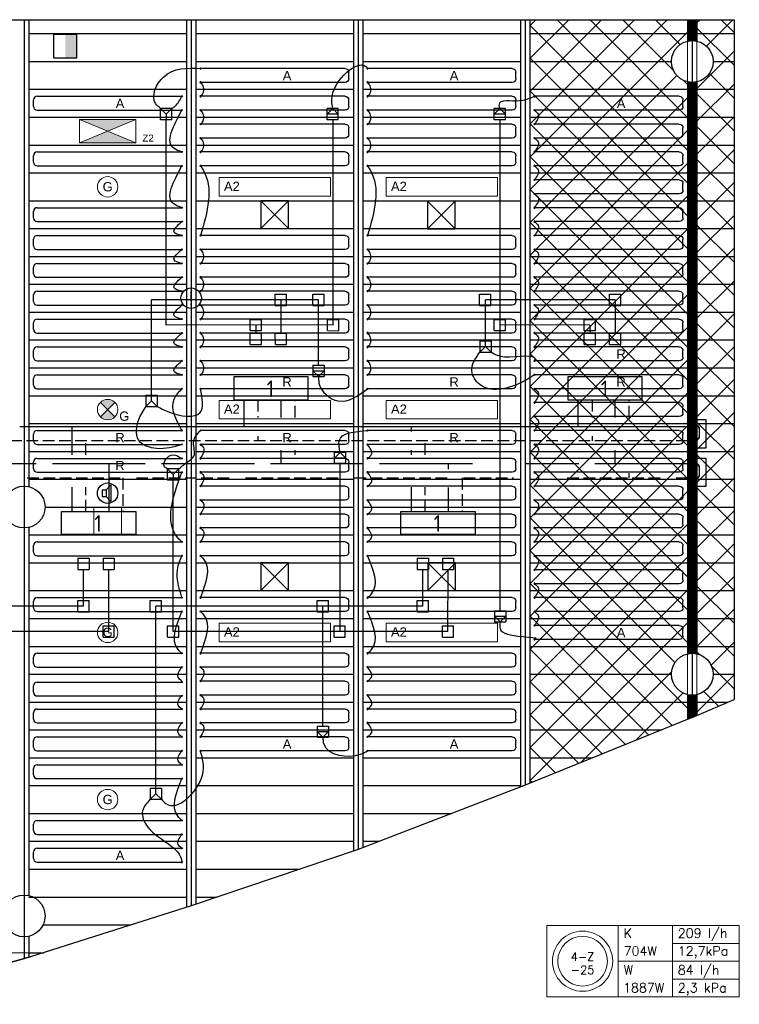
# Model space of a CAD drawing. Extents: x 51386 to 741080, y -643930 to -279818.
# Tile 24 of 34: x 371502 to 379257, y -324317 to -313711. Entities that reach past the tile are written whole.
import ezdxf
from ezdxf.enums import TextEntityAlignment as Align

# ---------------------------------------------------------------- set-up
doc = ezdxf.new("R2010")
doc.units = 0
doc.header["$LTSCALE"] = 25
for name, pattern in [('2322105', [47, 40, -7]), ('2322106', [47, 5, -2, 5, -2, 5, -2, 5, -2, 5, -2, 5, -7]), ('2322107', [2000, 1000, 1000]), ('2322108', [7, 5, -2])]:
    doc.linetypes.add(name, pattern=pattern)
doc.layers.get('0').update_dxf_attribs({"linetype": 'CONTINUOUS'})
for name, color, linetype in [('000Vermogens2', 7, 'CONTINUOUS'), ('0010CL', 2, 'CONTINUOUS'), ('60', 7, 'CONTINUOUS'), ('60-CV', 3, 'CONTINUOUS'), ('KP-bandraster', 5, 'CONTINUOUS'), ('KP-koppelingen', 6, 'CONTINUOUS'), ('KP-leidingen(aanvoer)', 5, 'CONTINUOUS'), ('KP-leidingen(retour)', 1, 'CONTINUOUS'), ('KP-Lucht aanvoer', 6, 'CONTINUOUS'), ('KP-Melders', 3, 'CONTINUOUS'), ('KP-Oppervlak', 3, 'CONTINUOUS'), ('KP-panelen', 1, 'CONTINUOUS'), ('KP-registers', 4, 'CONTINUOUS'), ('KP-slangen', 7, 'CONTINUOUS'), ('KP-tekst', 7, 'CONTINUOUS'), ('SYM-W', 7, 'CONTINUOUS'), ('Thermostaat', 160, 'CONTINUOUS'), ('WL5501--', 130, 'CONTINUOUS'), ('WL5502--', 130, 'CONTINUOUS'), ('WL561---_AANVOER', 10, 'CONTINUOUS'), ('WL561---_RETOUR', 10, 'CONTINUOUS')]:
    doc.layers.add(name, color=color, linetype=linetype)
for name, color, linetype, lineweight in [('KP-Aluminium', 8, 'CONTINUOUS', 18), ('KP-Lucht retour', 3, 'CONTINUOUS', 18), ('KP-Verlichting', 2, 'CONTINUOUS', 18)]:
    doc.layers.add(name, color=color, linetype=linetype, lineweight=lineweight)
doc.styles.add('arial', font='ARIAL.TTF')
doc.styles.add('BURO-018', font='ISO96.shx', dxfattribs={"height": 90})
doc.styles.add('ISO', font='ISO.SHX')
doc.styles.add('VERWOL-1', font='ROMANS.SHX')

# ---------------------------------------------------------------- blocks, each defined once
blk = doc.blocks.new('A$C53E5764B')
at = {"layer": 'KP-Aluminium', "linetype": 'Continuous'}
h = blk.add_hatch(dxfattribs=at)
h.set_pattern_fill('ANSI37', color=256, scale=2000)
h.set_pattern_definition([(45, (-195930.18, 268705.72), (-176.7767, 176.7767), []), (135, (-195930.18, 268705.72), (-176.7767, -176.7767), [])])
h.paths.add_polyline_path([(50850, 450), (50450, 450), (50450, 219, -0.349981), (50625, 0, -0.349981), (50450, -219), (50450, -6381, -0.349976), (50625, -6600, -0.349976), (50450, -6819), (50450, -7044), (50850, -6871)])
h.paths.add_polyline_path([(50350, -219, -0.350032), (50175, 0, -0.350032), (50350, 219), (50350, 450), (48650, 450), (48650, -7774), (49326, -7500), (50350, -7086), (50350, -6819, -0.350027), (50175, -6600, -0.350027), (50350, -6381)])
h = blk.add_hatch(dxfattribs=at)
h.set_pattern_fill('ANSI31', color=256, scale=10)
h.set_pattern_definition([(45, (50409.863, -1397.9175), (-0.88388348, 0.88388348), [])])
h.paths.add_polyline_path([(50450, -219, -0.112508), (50350, -219), (50350, -6381, -0.112518), (50450, -6381)])
h.paths.add_polyline_path([(50450, 450), (50350, 450), (50350, 219, -0.112508), (50450, 219)])
h.paths.add_polyline_path([(50450, -6819, -0.112518), (50350, -6819), (50350, -7086), (50450, -7044)])
for p, q in [((48650, 450), (50850, 450)), ((48650, -7774), (48650, 450)), ((50350, 219), (50350, 450)), ((50350, 450), (50350, -7086)), ((50450, 450), (50450, 219)), ((50450, -7044), (50450, 450)), ((50850, 450), (50850, -6871)), ((50350, -6819), (50350, -7086)), ((50450, -6819), (50450, -7044)), ((50850, -6871), (50450, -7044)), ((50350, -7086), (49326, -7500)), ((50450, -7044), (50350, -7086)), ((49326, -7500), (48650, -7774)), ((6991, -9600), (43409, -9600)), ((43409, -9600), (41400, -10156)), ((43251, -9600), (43251, -9644))]:
    blk.add_line(p, q, dxfattribs=at)
for centre in [(50400, 0), (50400, -6600)]:
    blk.add_circle(centre, 225, dxfattribs=at)
blk = doc.blocks.new('Register A')
at = {"layer": 'KP-registers', "linetype": 'Continuous'}
for p, q in [((90, 225), (1644, 225)), ((50, 115), (50, 185)), ((90, 75), (1644, 75))]:
    blk.add_line(p, q, dxfattribs=at)
for centre in [(1650, 225), (1650, 75)]:
    blk.add_circle(centre, 6, dxfattribs=at)
for centre, start, end in [((90, 185), 90, 180), ((90, 115), 180, 270)]:
    blk.add_arc(centre, 40, start, end, dxfattribs=at)
blk = doc.blocks.new('SW30485012')
at = {"color": 0, "linetype": 'Continuous'}
for p, q in [((-2.5, 2.5), (-2.5, -2.5)), ((2.5, 2.5), (-2.5, 2.5)), ((2.5, -2.5), (2.5, 2.5)), ((-2.5, -2.5), (2.5, -2.5))]:
    blk.add_line(p, q, dxfattribs=at)
blk.add_solid([(-2.5, 0), (2.5, 0), (-2.5, -2.5), (2.5, -2.5)], dxfattribs=at)
at = {"color": 0, "linetype": 'Continuous', "style": 'BURO-018', "flags": 1}
blk.add_attdef('W_ID', (0, 0), '', height=1.8, dxfattribs=at)

msp = doc.modelspace()

# ---------------------------------------------------------------- hatches: boundary and pattern name
at = {"layer": 'KP-Verlichting', "linetype": 'Continuous'}
h = msp.add_hatch(color=256, dxfattribs=at)
h.paths.add_polyline_path([(372145.2, -314785.3), (372449.9, -314911), (372754.7, -314785.3)])
h.paths.add_polyline_path([(372754.7, -315036.7), (372449.9, -314911), (372145.2, -315036.7)])
h = msp.add_hatch(color=256, dxfattribs=at)
h.paths.add_polyline_path([(372372.2, -317833.2), (372449.9, -317911), (372527.7, -317833.2, 0.4142136)])
h.paths.add_polyline_path([(372372.2, -317988.8, 0.4142136), (372527.7, -317988.8), (372449.9, -317911)])

# ---------------------------------------------------------------- linework, layer by layer
at = {"layer": '000Vermogens2', "linetype": 'Continuous', "lineweight": 0}
for p, q in [((377184.2, -323468.1), (377184.2, -324236)), ((377184.2, -323468.1), (379257.1, -323468.1)), ((377952.1, -323468.1), (377952.1, -324236)), ((378537.3, -323852), (378537.3, -323468.1)), ((379257.1, -323468.1), (379257.1, -324236)), ((378537.3, -323660.1), (379257.1, -323660.1)), ((377952.1, -323852), (379257.1, -323852)), ((378537.3, -323852), (378537.3, -324236)), ((378537.3, -324044), (379257.1, -324044)), ((377184.2, -324236), (379257.1, -324236))]:
    msp.add_line(p, q, dxfattribs=at)
for radius in [324.2, 267.6]:
    msp.add_circle((377568.1, -323852), radius, dxfattribs=at)
at = {"layer": '0010CL', "linetype": 'Continuous'}
for p, q in [((371549.9, -313711.1), (371549.9, -323827.4)), ((373349.9, -313711.1), (373349.9, -323254.5)), ((375149.9, -313711.1), (375149.9, -322649.5)), ((376950, -313711.1), (376950, -321954.9)), ((378750, -313711.1), (378750, -321226.3))]:
    msp.add_line(p, q, dxfattribs=at)
at = {"layer": '60-CV', "color": 2, "linetype": 'Continuous'}
for points in [[(378901.3, -318021.3), (378701.3, -318021.3), (378701.3, -318321.3), (378901.3, -318321.3)], [(378901.3, -318436.2), (378701.3, -318436.2), (378701.3, -318736.2), (378901.3, -318736.2)]]:
    msp.add_lwpolyline(points, close=True, dxfattribs=at)
at = {"layer": 'KP-bandraster', "linetype": 'Continuous'}
for p, q in [((371599.9, -313711.1), (371599.9, -318741.6)), ((373299.9, -313711.1), (373299.9, -323270.4)), ((373399.9, -313711.1), (373399.9, -323237.7)), ((375099.9, -313711.1), (375099.9, -322666.3)), ((375199.9, -313711.1), (375199.9, -322630.2)), ((376900, -313711.1), (376900, -321974.2)), ((377000, -313711.1), (377000, -321934.6)), ((378700, -313711.1), (378700, -313941.6)), ((378800, -313711.1), (378800, -313941.6)), ((378700, -314380.4), (378700, -320541.7)), ((378800, -314380.4), (378800, -320541.8)), ((371599.9, -319180.4), (371599.9, -323145)), ((378700, -320980.3), (378700, -321246.5)), ((378800, -320980.2), (378800, -321204.7)), ((371599.9, -323583.7), (371599.9, -323811.5))]:
    msp.add_line(p, q, dxfattribs=at)
for centre, radius in [((378750, -314161), 225), ((371549.9, -318961), 225), ((378749.9, -320761), 224.9), ((371549.9, -323364.4), 225)]:
    msp.add_circle(centre, radius, dxfattribs=at)
at = {"layer": 'KP-koppelingen', "linetype": 'Continuous'}
for p, q in [((373019.2, -314788.9), (373019.2, -314667.2)), ((373140.9, -314667.3), (373019.2, -314667.2)), ((373019.2, -314667.2), (373080, -314728.1)), ((373080, -314728.1), (373140.9, -314667.3)), ((373080, -314728.1), (373080, -314788.9)), ((373140.8, -314788.9), (373140.9, -314667.3)), ((374814, -314788.9), (374814, -314667.2)), ((374935.7, -314667.3), (374814, -314667.2)), ((374814, -314728.1), (374874.8, -314667.3)), ((374935.6, -314728.1), (374814, -314728.1)), ((374874.8, -314667.3), (374935.6, -314728.1)), ((374935.6, -314788.9), (374935.7, -314667.3)), ((376614, -314788.9), (376614, -314667.2)), ((376735.7, -314667.3), (376614, -314667.2)), ((376614, -314728.1), (376674.8, -314667.3)), ((376735.6, -314728.1), (376614, -314728.1)), ((376674.8, -314667.3), (376735.6, -314728.1)), ((376735.6, -314788.9), (376735.7, -314667.3)), ((373140.8, -314788.9), (373019.2, -314788.9)), ((374935.6, -314788.9), (374814, -314788.9)), ((376735.6, -314788.9), (376614, -314788.9)), ((374256.8, -316788.7), (374256.8, -316667.1)), ((374256.8, -316667.1), (374378.4, -316667.1)), ((374378.4, -316788.7), (374378.4, -316667.1)), ((374662.2, -316788.8), (374662.2, -316667.1)), ((374662.2, -316667.1), (374783.8, -316667.1)), ((374783.8, -316788.8), (374783.8, -316667.1)), ((376457, -316788.6), (376457, -316666.9)), ((376457, -316666.9), (376578.7, -316666.9)), ((376578.7, -316788.6), (376578.7, -316666.9)), ((377857.8, -316788.7), (377857.8, -316667.1)), ((377857.8, -316667.1), (377979.4, -316667.1)), ((377979.4, -316788.7), (377979.4, -316667.1)), ((374256.8, -316788.7), (374378.4, -316788.7)), ((374662.2, -316788.8), (374783.8, -316788.8)), ((376457, -316788.6), (376578.7, -316788.6)), ((377857.8, -316788.7), (377979.4, -316788.7)), ((373985, -317060.5), (373985.1, -316938.8)), ((373985.1, -316938.8), (374106.7, -316938.8)), ((374106.7, -317060.5), (374106.7, -316938.8)), ((374819.2, -317060.5), (374819.2, -316938.9)), ((374819.2, -316938.9), (374940.8, -316938.9)), ((374940.8, -317060.6), (374940.8, -316938.9)), ((376614, -317060.4), (376614, -316938.7)), ((376614, -316938.7), (376735.6, -316938.7)), ((376735.6, -317060.4), (376735.6, -316938.7)), ((377586, -317060.5), (377586, -316938.8)), ((377586, -316938.8), (377707.7, -316938.8)), ((377707.7, -317060.5), (377707.7, -316938.8)), ((373985, -317060.5), (374106.7, -317060.5)), ((373985.1, -317210.9), (373985.1, -317089.2)), ((373985.1, -317089.2), (374106.7, -317089.2)), ((374106.7, -317210.8), (374106.7, -317089.2)), ((374256.9, -317210.8), (374256.8, -317089.2)), ((374256.8, -317089.2), (374378.5, -317089.2)), ((374378.5, -317210.8), (374378.5, -317089.2)), ((374819.2, -317060.5), (374940.8, -317060.6)), ((376614, -317060.4), (376735.6, -317060.4)), ((377586, -317060.5), (377707.7, -317060.5)), ((377586.1, -317210.9), (377586, -317089.2)), ((377586, -317089.2), (377707.7, -317089.2)), ((377707.7, -317210.8), (377707.7, -317089.2)), ((377857.8, -317210.8), (377857.8, -317089.2)), ((377857.8, -317089.2), (377979.5, -317089.2)), ((377979.5, -317210.8), (377979.5, -317089.2)), ((373985.1, -317210.9), (374106.7, -317210.8)), ((374256.9, -317210.8), (374378.5, -317210.8)), ((376462.2, -317170.6), (376462.1, -317292.2)), ((376462.2, -317170.6), (376583.8, -317170.7)), ((376523, -317231.4), (376523, -317170.6)), ((376583.8, -317170.7), (376583.7, -317292.3)), ((377586.1, -317210.9), (377707.7, -317210.8)), ((377857.8, -317210.8), (377979.5, -317210.8)), ((376523, -317231.4), (376462.1, -317292.2)), ((376462.1, -317292.2), (376583.7, -317292.3)), ((376583.7, -317292.3), (376523, -317231.4)), ((374662.2, -317432), (374662, -317553.7)), ((374662.1, -317492.8), (374783.7, -317493)), ((374722.8, -317553.8), (374662.1, -317492.8)), ((374662.2, -317432), (374783.8, -317432.2)), ((374783.7, -317493), (374722.8, -317553.8)), ((374783.8, -317432.2), (374783.6, -317553.9)), ((374662, -317553.7), (374783.6, -317553.9)), ((372862.2, -317754.8), (372862.1, -317876.4)), ((372923, -317815.6), (372862.1, -317876.4)), ((372862.2, -317754.8), (372983.8, -317754.9)), ((372923, -317815.6), (372923, -317754.8)), ((372983.7, -317876.5), (372923, -317815.6)), ((372983.8, -317754.9), (372983.7, -317876.5)), ((372862.1, -317876.4), (372983.7, -317876.5)), ((374895.9, -318493), (374896, -318371.4)), ((375017.6, -318371.5), (374896, -318371.4)), ((374896, -318432.2), (374956.8, -318371.4)), ((374956.8, -318371.4), (375017.6, -318432.3)), ((375017.5, -318493.1), (375017.6, -318371.5)), ((375017.6, -318432.3), (374896, -318432.2)), ((373095.9, -318670.7), (373096, -318549.1)), ((373217.6, -318549.2), (373096, -318549.1)), ((373096, -318549.1), (373156.7, -318610)), ((373156.7, -318610), (373217.6, -318549.2)), ((373217.5, -318670.8), (373217.6, -318549.2)), ((375017.5, -318493.1), (374895.9, -318493)), ((373217.5, -318670.8), (373095.9, -318670.7)), ((373156.7, -318610), (373156.7, -318670.8)), ((372128.3, -319511.1), (372250, -319511.2)), ((372128.3, -319511.1), (372128.3, -319632.8)), ((372250, -319511.2), (372249.9, -319632.8)), ((372400.1, -319511.2), (372521.7, -319511.2)), ((372400.1, -319511.2), (372400.1, -319632.8)), ((372521.7, -319511.2), (372521.7, -319632.8)), ((375785.1, -319511.1), (375906.7, -319511.2)), ((375785.1, -319511.1), (375785.1, -319632.8)), ((375906.7, -319511.2), (375906.7, -319632.8)), ((376056.9, -319511.2), (376056.8, -319632.8)), ((376056.9, -319511.2), (376178.5, -319511.2)), ((376178.5, -319511.2), (376178.5, -319632.8)), ((372128.3, -319632.8), (372249.9, -319632.8)), ((372400.1, -319632.8), (372521.7, -319632.8)), ((375785.1, -319632.8), (375906.7, -319632.8)), ((376056.8, -319632.8), (376178.5, -319632.8)), ((372128.3, -320089.9), (372128.3, -319968.2)), ((372128.3, -319968.2), (372249.9, -319968.2)), ((372249.9, -320089.9), (372249.9, -319968.2)), ((372908.7, -320089.4), (372908.7, -319967.8)), ((372908.7, -319967.8), (373030.3, -319967.8)), ((373030.3, -320089.4), (373030.3, -319967.8)), ((374708.7, -320089.6), (374708.7, -319968)), ((374708.7, -319968), (374830.3, -319968)), ((374830.3, -320089.6), (374830.3, -319968)), ((375785, -320089.7), (375785, -319968.1)), ((375785, -319968.1), (375906.7, -319968.1)), ((375906.6, -320089.7), (375906.7, -319968.1)), ((372128.3, -320089.9), (372249.9, -320089.9)), ((372908.7, -320089.4), (373030.3, -320089.4)), ((374708.7, -320089.6), (374830.3, -320089.6)), ((375785, -320089.7), (375906.6, -320089.7)), ((376619.2, -320076.6), (376619.1, -320198.2)), ((376619.1, -320137.4), (376740.8, -320137.5)), ((376679.9, -320198.3), (376619.1, -320137.4)), ((376619.2, -320076.6), (376740.8, -320076.6)), ((376740.8, -320137.5), (376679.9, -320198.3)), ((376740.8, -320076.6), (376740.8, -320198.3)), ((372400, -320361.7), (372400, -320240)), ((372400, -320240), (372521.6, -320240)), ((372521.6, -320361.7), (372521.6, -320240)), ((373095.9, -320361.6), (373095.9, -320240)), ((373095.9, -320240), (373217.5, -320240)), ((373217.5, -320361.6), (373217.5, -320240)), ((374889.2, -320361.6), (374889.2, -320240)), ((374889.2, -320240), (375010.9, -320240)), ((375010.8, -320361.6), (375010.9, -320240)), ((376056.7, -320361.5), (376056.8, -320239.9)), ((376056.8, -320239.9), (376178.4, -320239.9)), ((376178.4, -320361.5), (376178.4, -320239.9)), ((376619.1, -320198.2), (376740.8, -320198.3)), ((372400, -320361.7), (372521.6, -320361.7)), ((373095.9, -320361.6), (373217.5, -320361.6)), ((374889.2, -320361.6), (375010.8, -320361.6)), ((376056.7, -320361.5), (376178.4, -320361.5)), ((374708.7, -321319), (374830.3, -321319)), ((374708.7, -321319), (374708.7, -321440.6)), ((374830.3, -321319), (374830.3, -321440.6)), ((374708.7, -321379.8), (374830.3, -321379.8)), ((374769.5, -321440.6), (374708.7, -321379.8)), ((374708.7, -321440.6), (374830.3, -321440.6)), ((374830.3, -321379.8), (374769.5, -321440.6)), ((372908.7, -321986.9), (372908.6, -322108.5)), ((372969.5, -322047.7), (372908.6, -322108.5)), ((372908.7, -321986.9), (373030.3, -321987)), ((372969.5, -322047.7), (372969.5, -321986.9)), ((373030.2, -322108.6), (372969.5, -322047.7)), ((373030.3, -321987), (373030.2, -322108.6)), ((372908.6, -322108.5), (373030.2, -322108.6))]:
    msp.add_line(p, q, dxfattribs=at)
at = {"layer": 'KP-leidingen(aanvoer)', "linetype": 'Continuous'}
for p, q in [((373080, -316999.7), (373080, -314788.9)), ((374880, -316999.7), (374880, -314788.9)), ((376680, -320076.6), (376680, -314788.9)), ((374880, -316999.7), (373073.8, -316999.5)), ((374045.9, -316999.6), (374045.9, -317089.2)), ((377646.9, -316999.6), (376674.8, -316999.5)), ((377646.9, -316999.6), (377646.9, -317089.2)), ((372189.1, -320029), (372189.1, -319632.8)), ((375845.8, -320028.9), (375845.9, -319632.8)), ((372189.1, -320029), (369994, -320029)), ((375845.8, -320028.9), (372969.5, -320028.6)), ((372969.5, -321986.9), (372969.5, -320028.6)), ((374769.5, -321319), (374769.5, -320028.8))]:
    msp.add_line(p, q, dxfattribs=at)
at = {"layer": 'KP-leidingen(retour)', "linetype": 'Continuous'}
for p, q in [((374723, -316727.9), (372923, -316727.8)), ((372923, -317754.8), (372923, -316727.8)), ((374317.6, -316727.9), (374317.7, -317089.2)), ((374723, -317432.1), (374723, -316727.9)), ((377918.6, -316727.9), (376523, -316727.8)), ((376523, -317170.6), (376523, -316727.8)), ((377918.6, -316727.9), (377918.6, -317089.2)), ((374956.7, -320300.8), (374956.7, -318493)), ((373156.7, -320300.4), (373156.7, -318670.8)), ((372460.8, -320300.8), (372460.9, -319632.8)), ((376117.6, -320300.7), (376117.7, -319632.8)), ((372460.8, -320300.8), (370157.4, -320300.8)), ((376117.6, -320300.7), (373156.7, -320300.4))]:
    msp.add_line(p, q, dxfattribs=at)
at = {"layer": 'KP-Lucht aanvoer', "linetype": 'Continuous'}
for p, q in [((374100.1, -315661), (374100, -315961)), ((374100, -315961), (374399.8, -315661)), ((374399.8, -315661), (374100.1, -315661)), ((374100.1, -315661), (374400, -315961)), ((374400, -315961), (374399.8, -315661)), ((375895.9, -315665.1), (375895.8, -315965.1)), ((375895.8, -315965.1), (376195.6, -315665.1)), ((376195.6, -315665.1), (375895.9, -315665.1)), ((375895.9, -315665.1), (376195.8, -315965.1)), ((376195.8, -315965.1), (376195.6, -315665.1)), ((374100, -315961), (374400, -315961)), ((375895.8, -315965.1), (376195.8, -315965.1)), ((374100.1, -319561.1), (374099.9, -319861.1)), ((374099.9, -319861.1), (374399.8, -319561.1)), ((374399.8, -319561.1), (374100.1, -319561.1)), ((374100.1, -319561.1), (374399.9, -319861.1)), ((374399.9, -319861.1), (374399.8, -319561.1)), ((375900.1, -319561.1), (375899.9, -319861.1)), ((375899.9, -319861.1), (376199.8, -319561.1)), ((376199.8, -319561.1), (375900.1, -319561.1)), ((375900.1, -319561.1), (376199.9, -319861.1)), ((376199.9, -319861.1), (376199.8, -319561.1)), ((374099.9, -319861.1), (374399.9, -319861.1)), ((375899.9, -319861.1), (376199.9, -319861.1))]:
    msp.add_line(p, q, dxfattribs=at)
at = {"layer": 'KP-Lucht retour', "linetype": 'Continuous'}
for p, q in [((372300, -318961), (372600, -318961)), ((372300.1, -319261), (372300, -318961)), ((372600, -318961), (372599.8, -319261)), ((372599.8, -319261), (372300.1, -319261))]:
    msp.add_line(p, q, dxfattribs=at)
at = {"layer": 'KP-Melders', "linetype": 'Continuous'}
for p, q in [((372390.1, -318776.6), (372433.1, -318776.6)), ((372390.1, -318776.6), (372390.1, -318846.6)), ((372433.1, -318776.6), (372485.1, -318721.2)), ((372433.1, -318776.6), (372433.1, -318846.6)), ((372485.1, -318721.2), (372485.1, -318901.9)), ((372390.1, -318846.6), (372433.1, -318846.6)), ((372390.1, -318846.6), (372433.1, -318846.6)), ((372433.1, -318846.6), (372485.1, -318901.9))]:
    msp.add_line(p, q, dxfattribs=at)
for centre in [(373349.9, -316711), (372449.9, -318811)]:
    msp.add_circle(centre, 110, dxfattribs=at)
at = {"layer": 'KP-Oppervlak', "linetype": 'Continuous'}
for p, q in [((346400.1, -313711), (379199.9, -313711.1)), ((379199.9, -313711.1), (379199.9, -321032.1)), ((378749.9, -321226.3), (379199.9, -321032.1)), ((378749.9, -321226.3), (376950.2, -321954.8)), ((376950.2, -321954.8), (375149.9, -322649.5)), ((375149.9, -322649.5), (373349.9, -323254.5)), ((373349.9, -323254.5), (371549.9, -323827.4)), ((371549.9, -323827.4), (369749.9, -324316.5))]:
    msp.add_line(p, q, dxfattribs=at)
at = {"layer": 'KP-panelen', "linetype": 'Continuous'}
for p, q in [((371599.9, -313861), (373299.9, -313861)), ((373399.9, -313861), (375099.9, -313861)), ((375199.9, -313861), (376899.9, -313861)), ((376999.9, -313861), (378699.9, -313861)), ((378799.9, -313861), (379199.9, -313861)), ((371599.9, -314161), (373299.9, -314161)), ((373399.9, -314161), (375099.9, -314161)), ((375199.9, -314161), (376899.9, -314161)), ((376999.9, -314161), (378525, -314161)), ((378975, -314161), (379199.9, -314161)), ((371599.9, -314461), (373299.9, -314461)), ((373399.9, -314461), (375099.9, -314461)), ((375199.9, -314461), (376899.9, -314461)), ((376999.9, -314461), (378699.9, -314461)), ((378799.9, -314461), (379199.9, -314461)), ((371599.9, -314761), (373299.9, -314761)), ((373399.9, -314761), (375099.9, -314761)), ((375199.9, -314761), (376899.9, -314761)), ((376999.9, -314761), (378699.9, -314761)), ((378799.9, -314761), (379199.9, -314761)), ((371599.9, -315061), (373299.9, -315061)), ((373399.9, -315061), (375099.9, -315061)), ((375199.9, -315061), (376899.9, -315061)), ((376999.9, -315061), (378699.9, -315061)), ((378799.9, -315061), (379199.9, -315061)), ((371599.9, -315361), (373299.9, -315361)), ((373399.9, -315361), (375099.9, -315361)), ((375199.9, -315361), (376899.9, -315361)), ((376999.9, -315361), (378699.9, -315361)), ((378799.9, -315361), (379199.9, -315361)), ((371599.9, -315661), (373299.9, -315661)), ((373399.9, -315661), (375099.9, -315661)), ((375199.9, -315661), (376899.9, -315661)), ((376999.9, -315661), (378699.9, -315661)), ((378799.9, -315661), (379199.9, -315661)), ((371599.9, -315961), (373299.9, -315961)), ((373399.9, -315961), (375099.9, -315961)), ((375199.9, -315961), (376899.9, -315961)), ((376999.9, -315961), (378699.9, -315961)), ((378799.9, -315961), (379199.9, -315961)), ((371599.9, -316261), (373299.9, -316261)), ((373399.9, -316261), (375099.9, -316261)), ((375199.9, -316261), (376899.9, -316261)), ((376999.9, -316261), (378699.9, -316261)), ((378799.9, -316261), (379199.9, -316261)), ((371599.9, -316561), (373299.9, -316561)), ((373399.9, -316561), (375099.9, -316561)), ((375199.9, -316561), (376899.9, -316561)), ((376999.9, -316561), (378699.9, -316561)), ((378799.9, -316561), (379199.9, -316561)), ((371599.9, -316861), (373299.9, -316861)), ((373399.9, -316861), (375099.9, -316861)), ((375199.9, -316861), (376899.9, -316861)), ((376999.9, -316861), (378699.9, -316861)), ((378799.9, -316861), (379199.9, -316861)), ((371599.9, -317161), (373299.9, -317161)), ((373399.9, -317161), (375099.9, -317161)), ((375199.9, -317161), (376899.9, -317161)), ((376999.9, -317161), (378699.9, -317161)), ((378799.9, -317161), (379199.9, -317161)), ((371599.9, -317461), (373299.9, -317461)), ((373399.9, -317461), (375099.9, -317461)), ((375199.9, -317461), (376899.9, -317461)), ((376999.9, -317461), (378699.9, -317461)), ((378799.9, -317461), (379199.9, -317461)), ((371599.9, -317761), (373299.9, -317761)), ((373399.9, -317761), (375099.9, -317761)), ((375199.9, -317761), (376899.9, -317761)), ((376999.9, -317761), (378699.9, -317761)), ((378799.9, -317761), (379199.9, -317761)), ((371599.9, -318061), (373299.9, -318061)), ((373399.9, -318061), (375099.9, -318061)), ((375199.9, -318061), (376899.9, -318061)), ((376999.9, -318061), (378699.9, -318061)), ((378799.9, -318061), (379199.9, -318061)), ((371599.9, -318361), (373299.9, -318361)), ((373399.9, -318361), (375099.9, -318361)), ((375199.9, -318361), (376899.9, -318361)), ((376999.9, -318361), (378699.9, -318361)), ((378799.9, -318361), (379199.9, -318361)), ((371599.9, -318661), (373299.9, -318661)), ((373399.9, -318661), (375099.9, -318661)), ((375199.9, -318661), (376899.9, -318661)), ((376999.9, -318661), (378699.9, -318661)), ((378799.9, -318661), (379199.9, -318661)), ((371774.9, -318961), (373299.9, -318961)), ((373399.9, -318961), (375099.9, -318961)), ((375199.9, -318961), (376899.9, -318961)), ((376999.9, -318961), (378699.9, -318961)), ((378799.9, -318961), (379199.9, -318961)), ((371599.9, -319261), (373299.9, -319261)), ((373399.9, -319261), (375099.9, -319261)), ((375199.9, -319261), (376899.9, -319261)), ((376999.9, -319261), (378699.9, -319261)), ((378799.9, -319261), (379199.9, -319261)), ((371599.9, -319561), (373299.9, -319561)), ((373399.9, -319561), (375099.9, -319561)), ((375199.9, -319561), (376899.9, -319561)), ((376999.9, -319561), (378699.9, -319561)), ((378799.9, -319561), (379199.9, -319561)), ((371599.9, -319861), (373299.9, -319861)), ((373399.9, -319861), (375099.9, -319861)), ((375199.9, -319861), (376899.9, -319861)), ((376999.9, -319861), (378699.9, -319861)), ((378799.9, -319861), (379199.9, -319861)), ((371599.9, -320161), (373299.9, -320161)), ((373399.9, -320161), (375099.9, -320161)), ((375199.9, -320161), (376899.9, -320161)), ((376999.9, -320161), (378699.9, -320161)), ((378799.9, -320161), (379199.9, -320161)), ((371599.9, -320461), (373299.9, -320461)), ((373399.9, -320461), (375099.9, -320461)), ((375199.9, -320461), (376899.9, -320461)), ((376999.9, -320461), (378699.9, -320461)), ((378799.9, -320461), (379199.9, -320461)), ((371599.9, -320761), (373299.9, -320761)), ((373399.9, -320761), (375099.9, -320761)), ((375199.9, -320761), (376899.9, -320761)), ((376999.9, -320761), (378525.1, -320761)), ((378974.8, -320761), (379199.9, -320761)), ((371599.9, -321061), (373299.9, -321061)), ((373399.9, -321061), (375099.9, -321061)), ((375199.9, -321061), (376899.9, -321061)), ((376999.9, -321061), (378699.9, -321061)), ((378799.9, -321061), (379133, -321061)), ((371599.9, -321361), (373299.9, -321361)), ((373399.9, -321361), (375099.9, -321361)), ((375199.9, -321361), (376899.9, -321361)), ((376999.9, -321361), (378417.2, -321361)), ((371599.9, -321661), (373299.9, -321661)), ((373399.9, -321661), (375099.9, -321661)), ((375199.9, -321661), (376899.9, -321661)), ((376999.9, -321661), (377676, -321661)), ((371599.9, -321961), (373299.9, -321961)), ((373399.9, -321961), (375099.9, -321961)), ((375199.9, -321961), (376899.9, -321961)), ((371599.9, -322261), (373299.9, -322261)), ((373399.9, -322261), (375099.9, -322261)), ((375199.9, -322261), (376156.7, -322261)), ((371599.9, -322561), (373299.9, -322561)), ((373399.9, -322561), (375099.9, -322561)), ((375199.9, -322561), (375379.4, -322561)), ((371599.9, -322861), (373299.9, -322861)), ((373399.9, -322861), (374520.8, -322861)), ((371599.9, -323161), (373299.9, -323161)), ((373399.9, -323161), (373628.1, -323161)), ((371753.1, -323461), (372701.1, -323461)), ((371599.9, -323761), (371758.6, -323761))]:
    msp.add_line(p, q, dxfattribs=at)
at = {"layer": 'KP-slangen', "linetype": 'Continuous'}
for points in [[(374874.8, -314667.3), (374877.6, -314495.7), (375249.9, -314236), (375252.3, -314239.9)], [(373019.2, -314667.2), (372965.1, -314613), (373053.7, -314325.9), (373449.9, -314236)], [(373449.9, -314386), (373475.5, -314424.5), (373449.9, -314536), (373448.2, -314536.9)], [(375249.9, -314386), (375275.5, -314424.5), (375249.9, -314536), (375248.2, -314536.9)], [(373140.9, -314667.3), (373178.5, -314640.7), (373249.9, -314536)], [(376674.8, -314667.3), (376674.8, -314607.7), (376778.1, -314582.4), (376922.7, -314578.8), (377049.9, -314536)], [(373249.9, -315136), (373165, -315099.1), (373249.9, -314686)], [(373449.9, -314686), (373475.5, -314724.5), (373449.9, -314836), (373448.2, -314836.9)], [(375249.9, -314686), (375275.5, -314724.5), (375249.9, -314836), (375248.2, -314836.9)], [(377049.9, -314686), (377089.1, -314727), (377049.9, -314836)], [(373449.9, -314986), (373475.5, -315024.5), (373449.9, -315136), (373448.2, -315136.9)], [(375249.9, -314986), (375275.5, -315024.5), (375249.9, -315136), (375248.2, -315136.9)], [(377049.9, -314986), (377089.1, -315027), (377049.9, -315136)], [(373249.9, -315736), (373165, -315699.1), (373249.9, -315286)], [(373449.9, -315286), (373475.5, -315324.5), (373449.9, -316036)], [(375249.9, -315286), (375275.5, -315324.5), (375249.9, -316036)], [(377049.9, -315286), (377089.1, -315327), (377049.9, -315436)], [(377049.9, -315586), (377089.1, -315627), (377049.9, -315736)], [(373249.9, -316036), (373165, -315999.1), (373249.9, -315886)], [(377049.9, -315886), (377089.1, -315927), (377049.9, -316036)], [(373249.9, -316336), (373165, -316299.1), (373249.9, -316186)], [(373449.9, -316186), (373475.5, -316224.5), (373449.9, -316336), (373448.2, -316336.9)], [(375249.9, -316186), (375275.5, -316224.5), (375249.9, -316336), (375248.2, -316336.9)], [(377049.9, -316186), (377089.1, -316227), (377049.9, -316336)], [(373249.9, -316636), (373165, -316599.1), (373249.9, -316486)], [(373449.9, -316486), (373475.5, -316524.5), (373449.9, -316636), (373448.2, -316636.9)], [(375249.9, -316486), (375275.5, -316524.5), (375249.9, -316636), (375248.2, -316636.9)], [(377049.9, -316486), (377089.1, -316527), (377049.9, -316636)], [(373249.9, -316936), (373165, -316899.1), (373249.9, -316786)], [(373449.9, -316786), (373475.5, -316824.5), (373449.9, -316936), (373448.2, -316936.9)], [(375249.9, -316786), (375275.5, -316824.5), (375249.9, -316936), (375248.2, -316936.9)], [(377049.9, -316786), (377089.1, -316827), (377049.9, -316936)], [(373249.9, -317236), (373165, -317199.1), (373249.9, -317086)], [(373449.9, -317086), (373475.5, -317124.5), (373449.9, -317236), (373448.2, -317236.9)], [(375249.9, -317086), (375275.5, -317124.5), (375249.9, -317236), (375248.2, -317236.9)], [(377049.9, -317086), (377089.1, -317127), (377049.9, -317236)], [(377049.9, -317536), (376970.5, -317585.4), (376460.4, -317640.4), (376373.4, -317494.8), (376462.1, -317292.2)], [(376583.7, -317292.3), (376726.6, -317341.8), (377049.9, -317386), (377046.9, -317391.9)], [(373249.9, -317536), (373165, -317499.1), (373249.9, -317386)], [(373449.9, -317386), (373475.5, -317424.5), (373449.9, -317536), (373448.2, -317536.9)], [(375249.9, -317386), (375275.5, -317424.5), (375249.9, -317536), (375248.2, -317536.9)], [(374722.8, -317553.8), (374726.6, -317625.6), (374934.2, -317817.3), (375249.9, -317686)], [(372983.7, -317876.5), (373115.7, -317939.5), (373447.5, -317943.1), (373449.9, -317686)], [(373249.9, -318136), (373165, -317799.1), (373249.9, -317686)], [(377049.9, -317686), (377089.1, -317727), (377049.9, -317836)], [(372862.1, -317876.4), (372781.1, -318021.7), (372778, -318235.3), (372976, -318326.4), (373249.9, -318286)], [(377049.9, -317986), (377089.1, -318027), (377049.9, -318136)], [(373217.6, -318549.2), (373319.4, -318466.7), (373380.1, -318411.3), (373375, -318265), (373449.9, -318136)], [(374956.8, -318371.4), (374944.5, -318247.1), (375249.9, -318136)], [(373096, -318549.1), (373062.8, -318525.9), (373196.1, -318405), (373249.9, -318436), (373248, -318429.7)], [(373449.9, -318286), (373482.5, -318320.5), (373449.9, -318436)], [(375249.9, -318436), (375293.3, -318391.6), (375249.9, -318286)], [(377049.9, -318286), (377089.1, -318327), (377049.9, -318436)], [(373249.9, -319336), (373208.5, -319294.2), (373249.9, -318586)], [(373449.9, -318586), (373482.5, -318620.5), (373449.9, -318736)], [(375249.9, -318736), (375293.3, -318691.6), (375249.9, -318586)], [(377049.9, -318586), (377089.1, -318627), (377049.9, -318736)], [(373449.9, -318886), (373482.5, -318920.5), (373449.9, -319036)], [(375249.9, -319036), (375293.3, -318991.6), (375249.9, -318886)], [(377049.9, -318886), (377089.1, -318927), (377049.9, -319036)], [(373449.9, -319186), (373482.5, -319220.5), (373449.9, -319336)], [(375249.9, -319336), (375293.3, -319291.6), (375249.9, -319186)], [(377049.9, -319186), (377089.1, -319227), (377049.9, -319336)], [(373249.9, -319936), (373208.5, -319594.2), (373249.9, -319486)], [(373449.9, -319486), (373482.5, -319520.5), (373449.9, -319936)], [(375249.9, -319936), (375294.7, -319893.5), (375249.9, -319486)], [(377049.9, -319486), (377089.1, -319527), (377049.9, -319636)], [(377049.9, -319786), (377089.1, -319827), (377049.9, -319936)], [(373249.9, -320536), (373208.5, -320494.2), (373249.9, -320086)], [(373449.9, -320086), (373482.5, -320120.5), (373449.9, -320535.7)], [(375249.9, -320536), (375294.7, -320493.5), (375249.9, -320086)], [(377049.9, -320086), (377089.1, -320127), (377049.9, -320236)], [(376679.9, -320198.3), (376678.5, -320268.6), (376757.3, -320329.5), (377049.9, -320386), (377042.3, -320388.6)], [(373249.9, -320835.7), (373208.5, -320793.9), (373249.9, -320685.7)], [(373449.9, -320686), (373482.5, -320720.5), (373449.9, -320836)], [(375249.9, -320835.7), (375294.7, -320793.2), (375249.9, -320685.7)], [(373249.9, -321136), (373208.5, -321094.2), (373249.9, -320986)], [(373449.9, -320986), (373482.5, -321020.5), (373449.9, -321136)], [(375249.9, -321136), (375294.7, -321093.5), (375249.9, -320986)], [(373249.9, -321436), (373208.5, -321394.2), (373249.9, -321286)], [(373449.9, -321286), (373482.5, -321320.5), (373449.9, -321436)], [(375249.9, -321436), (375294.7, -321393.5), (375249.9, -321286)], [(374769.5, -321440.6), (374777.8, -321512.8), (375175.4, -321621.6), (375249.9, -321586)], [(373030.2, -322108.6), (373075.4, -322153.9), (373471.8, -321847.1), (373449.9, -321586)], [(373249.9, -321736), (373208.5, -321694.2), (373249.9, -321586)], [(373249.9, -322336), (373208.5, -322294.2), (373249.9, -321886)], [(372908.6, -322108.5), (372826.1, -322231.8), (372883.2, -322408.1), (373249.9, -322786), (373250.8, -322797.7)], [(373249.9, -322636), (373208.5, -322594.2), (373249.9, -322486)]]:
    msp.add_spline(points, degree=3, dxfattribs=at)
at = {"layer": 'KP-Verlichting', "linetype": 'Continuous'}
for p, q in [((372145.2, -314785.3), (372754.7, -314785.3)), ((372145.2, -315036.7), (372145.2, -314785.3)), ((372145.2, -315036.7), (372754.7, -314785.3)), ((372145.2, -314785.3), (372754.7, -315036.7)), ((372754.7, -314785.3), (372754.7, -315036.7)), ((372754.7, -315036.7), (372145.2, -315036.7)), ((373649.9, -315411), (374849.9, -315411)), ((373649.9, -315411), (373649.9, -315611)), ((374849.9, -315411), (374849.9, -315611)), ((375449.9, -315411), (376649.9, -315411)), ((375449.9, -315411), (375449.9, -315611)), ((376649.9, -315411), (376649.9, -315611)), ((373649.9, -315611), (374849.9, -315611)), ((375449.9, -315611), (376649.9, -315611)), ((372527.7, -317988.8), (372372.2, -317833.2)), ((372372.2, -317988.8), (372527.7, -317833.2)), ((373649.9, -317811), (374849.9, -317811)), ((373649.9, -317811), (373649.9, -318011)), ((374849.9, -317811), (374849.9, -318011)), ((375449.9, -317811), (376649.9, -317811)), ((375449.9, -317811), (375449.9, -318011)), ((376649.9, -317811), (376649.9, -318011)), ((373649.9, -318011), (374849.9, -318011)), ((375449.9, -318011), (376649.9, -318011)), ((373649.9, -320211), (374849.9, -320211)), ((373649.9, -320211), (373649.9, -320411)), ((374849.9, -320211), (374849.9, -320411)), ((375449.9, -320211), (376649.9, -320211)), ((375449.9, -320211), (375449.9, -320411)), ((376649.9, -320211), (376649.9, -320411)), ((373649.9, -320411), (374849.9, -320411)), ((375449.9, -320411), (376649.9, -320411))]:
    msp.add_line(p, q, dxfattribs=at)
for centre in [(372449.9, -315511), (372449.9, -317911), (372449.9, -320311), (372449.9, -322111)]:
    msp.add_circle(centre, 110, dxfattribs=at)
at = {"layer": 'SYM-W', "color": 2, "linetype": 'Continuous'}
for p, q in [((371952.6, -319007.3), (372752.6, -319007.3)), ((371952.6, -319257.3), (371952.6, -319007.3)), ((372752.6, -319007.3), (372752.6, -319257.3)), ((375609.4, -319257.3), (375609.4, -319007.3)), ((375609.4, -319007.3), (376409.4, -319007.3)), ((376409.4, -319007.3), (376409.4, -319257.3)), ((372752.6, -319257.3), (371952.6, -319257.3)), ((376409.4, -319257.3), (375609.4, -319257.3))]:
    msp.add_line(p, q, dxfattribs=at)
for points in [[(373809.4, -317807.3), (374609.4, -317807.3), (374609.4, -317557.3), (373809.4, -317557.3)], [(377410.3, -317807.3), (378210.3, -317807.3), (378210.3, -317557.3), (377410.3, -317557.3)]]:
    msp.add_lwpolyline(points, close=True, dxfattribs=at)
at = {"layer": 'WL5501--', "linetype": '2322105'}
for p, q in [((374319.8, -317996.3), (374319.8, -317807.3)), ((377920.8, -317996.3), (377920.8, -317807.3)), ((374319.8, -318496.3), (374319.8, -318346.3)), ((377920.8, -318496.3), (377920.8, -318346.3)), ((376380.7, -318496.3), (369966.9, -318496.3)), ((372463.1, -318496.3), (372463.1, -319007.3)), ((376119.8, -318496.3), (376119.8, -318550.7)), ((378701.3, -318496.3), (376960.7, -318496.3)), ((376119.8, -318750.6), (376119.8, -319007.3))]:
    msp.add_line(p, q, dxfattribs=at)
at = {"layer": 'WL5502--', "linetype": '2322106'}
for p, q in [((374469.8, -317996.3), (374469.8, -317807.3)), ((378070.8, -317996.3), (378070.8, -317807.3)), ((374469.8, -318396.3), (374469.8, -318346.3)), ((370409, -318646.3), (376822.9, -318646.3)), ((372613.1, -318646.3), (372613.1, -319007.3)), ((376269.8, -318646.3), (376269.8, -319007.3)), ((377402.9, -318646.3), (378701.3, -318646.3)), ((378070.8, -318646.3), (378070.8, -318596.3))]:
    msp.add_line(p, q, dxfattribs=at)
at = {"layer": 'WL561---_AANVOER', "linetype": '2322107'}
for p, q in [((373919.8, -318096.3), (373919.8, -317807.3)), ((377520.8, -318096.3), (377520.8, -317807.3)), ((378701.3, -318096.3), (371503, -318096.3)), ((372063.1, -318096.3), (372063.1, -318396.3)), ((375719.8, -318096.3), (375719.8, -318146.3)), ((375719.8, -318346.3), (375719.8, -318396.3)), ((372063.1, -318746.3), (372063.1, -319007.3)), ((375719.8, -318746.3), (375719.8, -319007.3))]:
    msp.add_line(p, q, dxfattribs=at)
at = {"layer": 'WL561---_RETOUR', "linetype": '2322108'}
for p, q in [((374069.8, -317807.3), (374069.8, -317996.3)), ((377670.8, -317807.3), (377670.8, -317996.3)), ((378701.3, -318246.3), (362225.4, -318246.3)), ((372213.1, -318396.3), (372213.1, -318246.3)), ((374069.8, -318196.3), (374069.8, -318246.3)), ((375869.8, -318396.3), (375869.8, -318246.3)), ((377670.8, -318196.3), (377670.8, -318246.3)), ((372213.1, -319007.3), (372213.1, -318746.3)), ((375869.8, -319007.3), (375869.8, -318746.3))]:
    msp.add_line(p, q, dxfattribs=at)

# ---------------------------------------------------------------- block references
at = {"layer": 'KP-Lucht aanvoer', "linetype": 'Continuous'}
msp.add_blockref('A$C53E5764B', (328349.9, -314161), dxfattribs=at)
at = {"layer": 'KP-registers', "linetype": 'Continuous', "xscale": -1}
for p in [(375099.9, -314461), (376899.9, -314461), (375099.9, -314761), (376899.9, -314761), (378699.9, -314761), (375099.9, -315061), (376899.9, -315061), (378699.9, -315061), (375099.9, -315361), (376899.9, -315361), (378699.9, -315361), (378699.9, -315661), (378699.9, -315961), (375099.9, -316261), (376899.9, -316261), (378699.9, -316261), (375099.9, -316561), (376899.9, -316561), (378699.9, -316561), (375099.9, -316861), (376899.9, -316861), (378699.9, -316861), (375099.9, -317161), (376899.9, -317161), (378699.9, -317161), (375099.9, -317461), (376899.9, -317461), (378699.9, -317461), (375099.9, -317761), (376899.9, -317761), (378699.9, -317761), (378699.9, -318061), (375099.9, -318361), (376899.9, -318361), (378699.9, -318361), (375099.9, -318661), (376899.9, -318661), (378699.9, -318661), (375099.9, -318961), (376899.9, -318961), (378699.9, -318961), (375099.9, -319261), (376899.9, -319261), (378699.9, -319261), (375099.9, -319561), (376899.9, -319561), (378699.9, -319561), (378699.9, -319861), (375099.9, -320161), (376899.9, -320161), (378699.9, -320161), (378699.9, -320461), (375099.9, -320760.7), (376899.9, -320761), (375099.9, -321061), (376899.9, -321061), (375099.9, -321361), (376899.9, -321361), (375099.9, -321661), (376899.9, -321661)]:
    msp.add_blockref('Register A', p, dxfattribs=at)
at = {"layer": 'KP-registers', "linetype": 'Continuous'}
for p in [(371599.9, -314761), (371599.9, -315361), (371599.9, -315961), (371599.9, -316261), (371599.9, -316561), (371599.9, -316861), (371599.9, -317161), (371599.9, -317461), (371599.9, -317761), (371599.9, -318361), (371599.9, -318661), (371599.9, -319561), (371599.9, -320161), (371599.9, -320760.7), (371599.9, -321070.4), (371599.9, -321361), (371599.9, -321661), (371599.9, -321961), (371599.9, -322561), (371599.9, -322861)]:
    msp.add_blockref('Register A', p, dxfattribs=at)
at = {"layer": 'Thermostaat', "xscale": 50, "yscale": 50, "zscale": 50, "rotation": 90}
msp.add_blockref('SW30485012', (371992.2, -313995.1), dxfattribs=at)

# ---------------------------------------------------------------- texts
at = {"layer": '000Vermogens2', "linetype": 'Continuous', "lineweight": 0, "style": 'VERWOL-1'}
for s, p in [('K', (378009.8, -323600.2)), ('209 l/h', (378593.6, -323600.2)), ('704W', (378009.8, -323792.2)), ('12,7kPa', (378593.6, -323792.2)), ('84 l/h', (378593.6, -323996.5)), ('W', (378009.8, -323996.5)), ('1887W', (378003.7, -324188.5)), ('2,3 kPa', (378593.6, -324188.5))]:
    msp.add_text(s, height=100, dxfattribs=at).set_placement(p)
for s, p in [('4-Z', (377568.1, -323804.8)), ('-25', (377568.1, -323946.6))]:
    msp.add_text(s, height=90, dxfattribs=at).set_placement(p, align=Align.MIDDLE_CENTER)
at = {"layer": '60', "color": 1, "linetype": 'Continuous', "style": 'ISO'}
for p in [(374163, -317777), (377764, -317777), (372306.3, -319227), (375963, -319227)]:
    msp.add_text('1', height=180, dxfattribs=at).set_placement(p)
at = {"layer": '60-CV', "color": 1, "linetype": 'Continuous', "style": 'ISO', "text_generation_flag": 2}
for p in [(378852.5, -318249.3), (378852.5, -318664.1)]:
    msp.add_text('O', height=180, dxfattribs=at).set_placement(p)
at = {"layer": 'KP-Melders', "linetype": 'Continuous', "insert": (373349.9, -316711), "char_height": 150, "attachment_point": 5, "style": 'arial'}
msp.add_mtext('\\A1;!', dxfattribs=at)
at = {"layer": 'KP-tekst', "linetype": 'Continuous', "char_height": 100, "attachment_point": 5, "style": 'arial'}
for s, insert in [('\\A1;A', (374383.2, -314313.1)), ('\\A1;A', (376183.2, -314313.1)), ('\\A1;A', (372583.2, -314613.1)), ('\\A1;A', (377983.2, -314613.1)), ('\\A1;R', (377983.2, -317313.1)), ('\\A1;R', (374383.2, -317613.1)), ('\\A1;R', (376183.2, -317613.1)), ('\\A1;R', (377983.2, -317613.1)), ('\\A1;R', (372583.2, -318213.1)), ('\\A1;R', (374383.2, -318213.1)), ('\\A1;R', (376183.2, -318213.1)), ('\\A1;R', (372583.2, -318513.1)), ('\\A1;A', (377983.2, -320313.1)), ('\\A1;A', (374383.2, -321513.1)), ('\\A1;A', (376183.2, -321513.1)), ('\\A1;A', (372583.2, -322713.1))]:
    msp.add_mtext(s, dxfattribs=dict(at, insert=insert))
at = {"layer": 'KP-Verlichting', "linetype": 'Continuous', "attachment_point": 5, "style": 'arial'}
for s, insert, char_height in [('\\A1;Z2', (372885.6, -314986.3), 75), ('\\A1;G', (372449.9, -315511), 100), ('\\A1;A2', (373788.6, -315505.9), 100), ('\\A1;A2', (375588.6, -315505.9), 100), ('\\A1;G', (372628.5, -317981.9), 100), ('\\A1;A2', (373788.6, -317905.9), 100), ('\\A1;A2', (375588.6, -317905.9), 100), ('\\A1;G', (372449.9, -320311), 100), ('\\A1;A2', (373788.6, -320305.9), 100), ('\\A1;A2', (375588.6, -320305.9), 100), ('\\A1;G', (372449.9, -322111), 100)]:
    msp.add_mtext(s, dxfattribs=dict(at, insert=insert, char_height=char_height))

doc.saveas('drawing.dxf')
